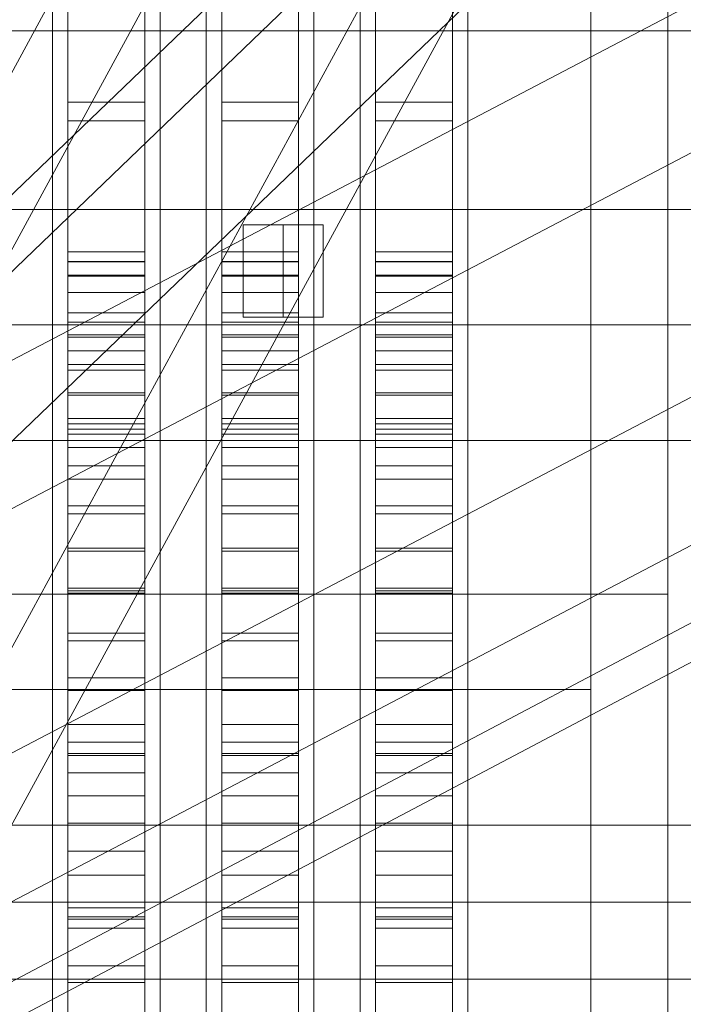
# Model space of a CAD drawing. Header units: millimetres. Extents: x -4738 to 65662, y -68080 to 6847.
# Tile 141 of 256: x -1584 to -1498, y -34353 to -34225. Entities that reach past the tile are written whole.
import ezdxf

# ---------------------------------------------------------------- set-up
doc = ezdxf.new("R2010")
doc.units = ezdxf.units.MM
for name, color, linetype, lineweight in [('COTAS_O', 1, 'Continuous', 0), ('frontal_briquetadora', 7, 'Continuous', 0), ('frontal_C03', 7, 'Continuous', 0), ('frontal_C10', 7, 'Continuous', 0), ('frontal_dosificador', 7, 'Continuous', 0), ('frontal_tolva', 7, 'Continuous', 0)]:
    doc.layers.add(name, color=color, linetype=linetype, lineweight=lineweight)
doc.dimstyles.new('R19_100', dxfattribs={"dimtxt": 250, "dimasz": 150, "dimexe": 150, "dimexo": 80, "dimgap": 100, "dimtad": 1, "dimtih": 1, "dimtoh": 1, "dimdsep": 46, "dimcen": 0.09, "dimadec": 0, "dimazin": 0, "dimtfac": 1, "dimtdec": 4, "dimtofl": 0, "dimtmove": 0, "dimatfit": 3, "dimfxl": 1, "dimtolj": 1, "dimtzin": 0, "dimarcsym": 0})

# ---------------------------------------------------------------- blocks, each defined once
blk = doc.blocks.new('DIM_R30_47')
at = {"layer": 'COTAS_O'}
for p, q in [((-1725, -31700), (-1025, -31700)), ((-1025, -31700), (-1070, -31850)), ((-1025, -34400), (-1025, -31700)), ((-1025, -31700), (-980, -31850)), ((-1025, -34400), (-1070, -34250)), ((-1025, -34400), (-980, -34250)), ((-1725, -34400), (-1025, -34400))]:
    blk.add_line(p, q, dxfattribs=at)
blk.add_text('2700 O', height=250, rotation=90, dxfattribs=at).set_placement((-1125, -33050))
blk = doc.blocks.new('DIM_R30_48')
at = {"layer": 'COTAS_O'}
for p, q in [((-1725, -33700), (-1575, -33655)), ((1725, -33700), (1575, -33655)), ((-1725, -34400), (-1725, -33700)), ((-1725, -33700), (1725, -33700)), ((-1725, -33700), (-1575, -33745)), ((1725, -33700), (1575, -33745)), ((1725, -34400), (1725, -33700))]:
    blk.add_line(p, q, dxfattribs=at)
blk.add_text('3450 O', height=250, dxfattribs=at).set_placement((0, -33600))

msp = doc.modelspace()

# ---------------------------------------------------------------- linework, layer by layer
at = {"layer": 'frontal_briquetadora'}
for p, q in [((-1578, -34255.522), (-1578, -34023.687)), ((-1568, -34255.522), (-1568, -34023.687)), ((-1558, -34255.522), (-1558, -34023.687)), ((-1548, -34255.522), (-1548, -34023.687)), ((-1538, -34255.522), (-1538, -34023.687)), ((-1528, -34255.522), (-1528, -34023.687)), ((-1578, -34263.452), (-1578, -34031.618)), ((-1568, -34263.452), (-1568, -34031.618)), ((-1558, -34263.452), (-1558, -34031.618)), ((-1548, -34263.452), (-1548, -34031.618)), ((-1538, -34263.452), (-1538, -34031.618)), ((-1528, -34263.452), (-1528, -34031.618)), ((-1580, -34232.316), (-1580, -34213.667)), ((-1566, -34232.316), (-1566, -34213.667)), ((-1560, -34232.316), (-1560, -34213.667)), ((-1546, -34232.316), (-1546, -34213.667)), ((-1540, -34232.316), (-1540, -34213.667)), ((-1526, -34232.316), (-1526, -34213.667)), ((-1510, -34232.316), (-1510, -34213.667)), ((-1580, -34233.568), (-1580, -34215.195)), ((-1578, -34215.781), (-1578, -34236.052)), ((-1568, -34215.781), (-1568, -34236.052)), ((-1566, -34233.568), (-1566, -34215.195)), ((-1560, -34233.568), (-1560, -34215.195)), ((-1558, -34215.781), (-1558, -34236.052)), ((-1548, -34215.781), (-1548, -34236.052)), ((-1546, -34233.568), (-1546, -34215.195)), ((-1540, -34233.568), (-1540, -34215.195)), ((-1538, -34215.781), (-1538, -34236.052)), ((-1528, -34215.781), (-1528, -34236.052)), ((-1526, -34233.568), (-1526, -34215.195)), ((-1578, -34218.738), (-1578, -34238.484)), ((-1568, -34218.738), (-1568, -34238.484)), ((-1558, -34218.738), (-1558, -34238.484)), ((-1548, -34218.738), (-1548, -34238.484)), ((-1538, -34218.738), (-1538, -34238.484)), ((-1528, -34218.738), (-1528, -34238.484)), ((-1510, -34229.008), (-1510, -34225.448)), ((-1510, -34236.008), (-1510, -34229.008)), ((-1580, -34251.367), (-1580, -34232.316)), ((-1566, -34251.367), (-1566, -34232.316)), ((-1560, -34251.367), (-1560, -34232.316)), ((-1546, -34251.367), (-1546, -34232.316)), ((-1540, -34251.367), (-1540, -34232.316)), ((-1526, -34251.367), (-1526, -34232.316)), ((-1510, -34251.367), (-1510, -34232.316)), ((-1580, -34252.354), (-1580, -34233.568)), ((-1566, -34252.354), (-1566, -34233.568)), ((-1560, -34252.354), (-1560, -34233.568)), ((-1546, -34252.354), (-1546, -34233.568)), ((-1540, -34252.354), (-1540, -34233.568)), ((-1526, -34252.354), (-1526, -34233.568)), ((-1578, -34236.052), (-1578, -34256.779)), ((-1578, -34236.052), (-1568, -34236.052)), ((-1568, -34236.052), (-1568, -34256.779)), ((-1558, -34236.052), (-1558, -34256.779)), ((-1558, -34236.052), (-1548, -34236.052)), ((-1548, -34236.052), (-1548, -34256.779)), ((-1538, -34236.052), (-1538, -34256.779)), ((-1538, -34236.052), (-1528, -34236.052)), ((-1528, -34236.052), (-1528, -34256.779)), ((-1510, -34246.208), (-1510, -34236.008)), ((-1578, -34238.484), (-1578, -34258.674)), ((-1578, -34238.484), (-1568, -34238.484)), ((-1568, -34238.484), (-1568, -34258.674)), ((-1558, -34238.484), (-1558, -34258.674)), ((-1558, -34238.484), (-1548, -34238.484)), ((-1548, -34238.484), (-1548, -34258.674)), ((-1538, -34238.484), (-1538, -34258.674)), ((-1538, -34238.484), (-1528, -34238.484)), ((-1528, -34238.484), (-1528, -34258.674)), ((-1510, -34259.262), (-1510, -34246.208)), ((-1580, -34270.741), (-1580, -34251.367)), ((-1566, -34270.741), (-1566, -34251.367)), ((-1560, -34270.741), (-1560, -34251.367)), ((-1546, -34270.741), (-1546, -34251.367)), ((-1540, -34270.741), (-1540, -34251.367)), ((-1526, -34270.741), (-1526, -34251.367)), ((-1510, -34270.741), (-1510, -34251.367)), ((-1580, -34271.473), (-1580, -34252.354)), ((-1566, -34271.473), (-1566, -34252.354)), ((-1560, -34271.473), (-1560, -34252.354)), ((-1546, -34271.473), (-1546, -34252.354)), ((-1540, -34271.473), (-1540, -34252.354)), ((-1526, -34271.473), (-1526, -34252.354)), ((-1580, -34256.659), (-1580, -34253.764)), ((-1566, -34256.659), (-1566, -34253.764)), ((-1560, -34256.659), (-1560, -34253.764)), ((-1546, -34256.659), (-1546, -34253.764)), ((-1540, -34256.659), (-1540, -34253.764)), ((-1526, -34256.659), (-1526, -34253.764)), ((-1510, -34256.659), (-1510, -34253.764)), ((-1578, -34256.8), (-1578, -34255.522)), ((-1578, -34255.522), (-1568, -34255.522)), ((-1568, -34256.8), (-1568, -34255.522)), ((-1558, -34256.8), (-1558, -34255.522)), ((-1558, -34255.522), (-1548, -34255.522)), ((-1548, -34256.8), (-1548, -34255.522)), ((-1538, -34256.8), (-1538, -34255.522)), ((-1538, -34255.522), (-1528, -34255.522)), ((-1528, -34256.8), (-1528, -34255.522)), ((-1580, -34262.386), (-1580, -34256.659)), ((-1578, -34256.779), (-1578, -34277.861)), ((-1578, -34256.779), (-1568, -34256.779)), ((-1578, -34258.552), (-1578, -34256.8)), ((-1578, -34256.8), (-1568, -34256.8)), ((-1568, -34256.779), (-1568, -34277.861)), ((-1568, -34258.552), (-1568, -34256.8)), ((-1566, -34262.386), (-1566, -34256.659)), ((-1560, -34262.386), (-1560, -34256.659)), ((-1558, -34256.779), (-1558, -34277.861)), ((-1558, -34256.779), (-1548, -34256.779)), ((-1558, -34258.552), (-1558, -34256.8)), ((-1558, -34256.8), (-1548, -34256.8)), ((-1548, -34256.779), (-1548, -34277.861)), ((-1548, -34258.552), (-1548, -34256.8)), ((-1546, -34262.386), (-1546, -34256.659)), ((-1540, -34262.386), (-1540, -34256.659)), ((-1538, -34256.779), (-1538, -34277.861)), ((-1538, -34256.779), (-1528, -34256.779)), ((-1538, -34258.552), (-1538, -34256.8)), ((-1538, -34256.8), (-1528, -34256.8)), ((-1528, -34256.779), (-1528, -34277.861)), ((-1528, -34258.552), (-1528, -34256.8)), ((-1526, -34262.386), (-1526, -34256.659)), ((-1510, -34262.386), (-1510, -34256.659)), ((-1578, -34260.772), (-1578, -34258.552)), ((-1578, -34258.552), (-1568, -34258.552)), ((-1578, -34258.674), (-1578, -34279.211)), ((-1578, -34258.674), (-1568, -34258.674)), ((-1568, -34260.772), (-1568, -34258.552)), ((-1568, -34258.674), (-1568, -34279.211)), ((-1558, -34260.772), (-1558, -34258.552)), ((-1558, -34258.552), (-1548, -34258.552)), ((-1558, -34258.674), (-1558, -34279.211)), ((-1558, -34258.674), (-1548, -34258.674)), ((-1548, -34260.772), (-1548, -34258.552)), ((-1548, -34258.674), (-1548, -34279.211)), ((-1538, -34260.772), (-1538, -34258.552)), ((-1538, -34258.552), (-1528, -34258.552)), ((-1538, -34258.674), (-1538, -34279.211)), ((-1538, -34258.674), (-1528, -34258.674)), ((-1528, -34260.772), (-1528, -34258.552)), ((-1528, -34258.674), (-1528, -34279.211)), ((-1510, -34274.725), (-1510, -34259.262)), ((-1578, -34263.45), (-1578, -34260.772)), ((-1578, -34260.772), (-1568, -34260.772)), ((-1568, -34263.45), (-1568, -34260.772)), ((-1558, -34263.45), (-1558, -34260.772)), ((-1558, -34260.772), (-1548, -34260.772)), ((-1548, -34263.45), (-1548, -34260.772)), ((-1538, -34263.45), (-1538, -34260.772)), ((-1538, -34260.772), (-1528, -34260.772)), ((-1528, -34263.45), (-1528, -34260.772)), ((-1510, -34266.326), (-1510, -34260.713)), ((-1580, -34270.817), (-1580, -34262.386)), ((-1578, -34266.579), (-1578, -34263.45)), ((-1578, -34263.45), (-1568, -34263.45)), ((-1578, -34264.651), (-1578, -34263.452)), ((-1568, -34266.579), (-1568, -34263.45)), ((-1568, -34264.651), (-1568, -34263.452)), ((-1566, -34270.817), (-1566, -34262.386)), ((-1560, -34270.817), (-1560, -34262.386)), ((-1558, -34266.579), (-1558, -34263.45)), ((-1558, -34263.45), (-1548, -34263.45)), ((-1558, -34264.651), (-1558, -34263.452)), ((-1548, -34266.579), (-1548, -34263.45)), ((-1548, -34264.651), (-1548, -34263.452)), ((-1546, -34270.817), (-1546, -34262.386)), ((-1540, -34270.817), (-1540, -34262.386)), ((-1538, -34266.579), (-1538, -34263.45)), ((-1538, -34263.45), (-1528, -34263.45)), ((-1538, -34264.651), (-1538, -34263.452)), ((-1528, -34266.579), (-1528, -34263.45)), ((-1528, -34264.651), (-1528, -34263.452)), ((-1526, -34270.817), (-1526, -34262.386)), ((-1510, -34270.817), (-1510, -34262.386)), ((-1580, -34267.072), (-1580, -34263.81)), ((-1578, -34266.294), (-1578, -34264.651)), ((-1578, -34264.651), (-1568, -34264.651)), ((-1568, -34266.294), (-1568, -34264.651)), ((-1566, -34267.072), (-1566, -34263.81)), ((-1560, -34267.072), (-1560, -34263.81)), ((-1558, -34266.294), (-1558, -34264.651)), ((-1558, -34264.651), (-1548, -34264.651)), ((-1548, -34266.294), (-1548, -34264.651)), ((-1546, -34267.072), (-1546, -34263.81)), ((-1540, -34267.072), (-1540, -34263.81)), ((-1538, -34266.294), (-1538, -34264.651)), ((-1538, -34264.651), (-1528, -34264.651)), ((-1528, -34266.294), (-1528, -34264.651)), ((-1526, -34267.072), (-1526, -34263.81)), ((-1580, -34273.507), (-1580, -34267.072)), ((-1578, -34268.376), (-1578, -34266.294)), ((-1578, -34266.294), (-1568, -34266.294)), ((-1578, -34270.144), (-1578, -34266.579)), ((-1578, -34266.579), (-1568, -34266.579)), ((-1568, -34268.376), (-1568, -34266.294)), ((-1568, -34270.144), (-1568, -34266.579)), ((-1566, -34273.507), (-1566, -34267.072)), ((-1560, -34273.507), (-1560, -34267.072)), ((-1558, -34268.376), (-1558, -34266.294)), ((-1558, -34266.294), (-1548, -34266.294)), ((-1558, -34270.144), (-1558, -34266.579)), ((-1558, -34266.579), (-1548, -34266.579)), ((-1548, -34268.376), (-1548, -34266.294)), ((-1548, -34270.144), (-1548, -34266.579)), ((-1546, -34273.507), (-1546, -34267.072)), ((-1540, -34273.507), (-1540, -34267.072)), ((-1538, -34268.376), (-1538, -34266.294)), ((-1538, -34266.294), (-1528, -34266.294)), ((-1538, -34270.144), (-1538, -34266.579)), ((-1538, -34266.579), (-1528, -34266.579)), ((-1528, -34268.376), (-1528, -34266.294)), ((-1528, -34270.144), (-1528, -34266.579)), ((-1526, -34273.507), (-1526, -34267.072)), ((-1510, -34277.098), (-1510, -34266.326)), ((-1578, -34270.889), (-1578, -34268.376)), ((-1578, -34268.376), (-1568, -34268.376)), ((-1568, -34270.889), (-1568, -34268.376)), ((-1558, -34270.889), (-1558, -34268.376)), ((-1558, -34268.376), (-1548, -34268.376)), ((-1548, -34270.889), (-1548, -34268.376)), ((-1538, -34270.889), (-1538, -34268.376)), ((-1538, -34268.376), (-1528, -34268.376)), ((-1528, -34270.889), (-1528, -34268.376)), ((-1580, -34290.358), (-1580, -34270.741)), ((-1580, -34281.762), (-1580, -34270.817)), ((-1578, -34274.134), (-1578, -34270.144)), ((-1578, -34270.144), (-1568, -34270.144)), ((-1578, -34273.823), (-1578, -34270.889)), ((-1578, -34270.889), (-1568, -34270.889)), ((-1568, -34274.134), (-1568, -34270.144)), ((-1568, -34273.823), (-1568, -34270.889)), ((-1566, -34290.358), (-1566, -34270.741)), ((-1566, -34281.762), (-1566, -34270.817)), ((-1560, -34290.358), (-1560, -34270.741)), ((-1560, -34281.762), (-1560, -34270.817)), ((-1558, -34274.134), (-1558, -34270.144)), ((-1558, -34270.144), (-1548, -34270.144)), ((-1558, -34273.823), (-1558, -34270.889)), ((-1558, -34270.889), (-1548, -34270.889)), ((-1548, -34274.134), (-1548, -34270.144)), ((-1548, -34273.823), (-1548, -34270.889)), ((-1546, -34290.358), (-1546, -34270.741)), ((-1546, -34281.762), (-1546, -34270.817)), ((-1540, -34290.358), (-1540, -34270.741)), ((-1540, -34281.762), (-1540, -34270.817)), ((-1538, -34274.134), (-1538, -34270.144)), ((-1538, -34270.144), (-1528, -34270.144)), ((-1538, -34273.823), (-1538, -34270.889)), ((-1538, -34270.889), (-1528, -34270.889)), ((-1528, -34274.134), (-1528, -34270.144)), ((-1528, -34273.823), (-1528, -34270.889)), ((-1526, -34290.358), (-1526, -34270.741)), ((-1526, -34281.762), (-1526, -34270.817)), ((-1510, -34290.358), (-1510, -34270.741)), ((-1510, -34281.762), (-1510, -34270.817)), ((-1580, -34290.842), (-1580, -34271.473)), ((-1566, -34290.842), (-1566, -34271.473)), ((-1560, -34290.842), (-1560, -34271.473)), ((-1546, -34290.842), (-1546, -34271.473)), ((-1540, -34290.842), (-1540, -34271.473)), ((-1526, -34290.842), (-1526, -34271.473)), ((-1580, -34282.94), (-1580, -34273.507)), ((-1566, -34282.94), (-1566, -34273.507)), ((-1560, -34282.94), (-1560, -34273.507)), ((-1546, -34282.94), (-1546, -34273.507)), ((-1540, -34282.94), (-1540, -34273.507)), ((-1526, -34282.94), (-1526, -34273.507)), ((-1578, -34277.168), (-1578, -34273.823)), ((-1578, -34273.823), (-1568, -34273.823)), ((-1578, -34278.533), (-1578, -34274.134)), ((-1578, -34274.134), (-1568, -34274.134)), ((-1568, -34277.168), (-1568, -34273.823)), ((-1568, -34278.533), (-1568, -34274.134)), ((-1558, -34277.168), (-1558, -34273.823)), ((-1558, -34273.823), (-1548, -34273.823)), ((-1558, -34278.533), (-1558, -34274.134)), ((-1558, -34274.134), (-1548, -34274.134)), ((-1548, -34277.168), (-1548, -34273.823)), ((-1548, -34278.533), (-1548, -34274.134)), ((-1538, -34277.168), (-1538, -34273.823)), ((-1538, -34273.823), (-1528, -34273.823)), ((-1538, -34278.533), (-1538, -34274.134)), ((-1538, -34274.134), (-1528, -34274.134)), ((-1528, -34277.168), (-1528, -34273.823)), ((-1528, -34278.533), (-1528, -34274.134)), ((-1510, -34292.07), (-1510, -34274.725)), ((-1578, -34280.91), (-1578, -34277.168)), ((-1578, -34277.168), (-1568, -34277.168)), ((-1568, -34280.91), (-1568, -34277.168)), ((-1558, -34280.91), (-1558, -34277.168)), ((-1558, -34277.168), (-1548, -34277.168)), ((-1548, -34280.91), (-1548, -34277.168)), ((-1538, -34280.91), (-1538, -34277.168)), ((-1538, -34277.168), (-1528, -34277.168)), ((-1528, -34280.91), (-1528, -34277.168)), ((-1510, -34292.155), (-1510, -34277.098)), ((-1578, -34277.861), (-1578, -34299.197)), ((-1578, -34277.861), (-1568, -34277.861)), ((-1578, -34283.325), (-1578, -34278.533)), ((-1578, -34278.533), (-1568, -34278.533)), ((-1568, -34277.861), (-1568, -34299.197)), ((-1568, -34283.325), (-1568, -34278.533)), ((-1558, -34277.861), (-1558, -34299.197)), ((-1558, -34277.861), (-1548, -34277.861)), ((-1558, -34283.325), (-1558, -34278.533)), ((-1558, -34278.533), (-1548, -34278.533)), ((-1548, -34277.861), (-1548, -34299.197)), ((-1548, -34283.325), (-1548, -34278.533)), ((-1538, -34277.861), (-1538, -34299.197)), ((-1538, -34277.861), (-1528, -34277.861)), ((-1538, -34283.325), (-1538, -34278.533)), ((-1538, -34278.533), (-1528, -34278.533)), ((-1528, -34277.861), (-1528, -34299.197)), ((-1528, -34283.325), (-1528, -34278.533)), ((-1578, -34279.211), (-1578, -34299.994)), ((-1578, -34279.211), (-1568, -34279.211)), ((-1568, -34279.211), (-1568, -34299.994)), ((-1558, -34279.211), (-1558, -34299.994)), ((-1558, -34279.211), (-1548, -34279.211)), ((-1548, -34279.211), (-1548, -34299.994)), ((-1538, -34279.211), (-1538, -34299.994)), ((-1538, -34279.211), (-1528, -34279.211)), ((-1528, -34279.211), (-1528, -34299.994)), ((-1578, -34285.036), (-1578, -34280.91)), ((-1578, -34280.91), (-1568, -34280.91)), ((-1568, -34285.036), (-1568, -34280.91)), ((-1558, -34285.036), (-1558, -34280.91)), ((-1558, -34280.91), (-1548, -34280.91)), ((-1548, -34285.036), (-1548, -34280.91)), ((-1538, -34285.036), (-1538, -34280.91)), ((-1538, -34280.91), (-1528, -34280.91)), ((-1528, -34285.036), (-1528, -34280.91)), ((-1580, -34294.978), (-1580, -34281.762)), ((-1566, -34294.978), (-1566, -34281.762)), ((-1560, -34294.978), (-1560, -34281.762)), ((-1546, -34294.978), (-1546, -34281.762)), ((-1540, -34294.978), (-1540, -34281.762)), ((-1526, -34294.978), (-1526, -34281.762)), ((-1510, -34294.978), (-1510, -34281.762)), ((-1580, -34295.113), (-1580, -34282.94)), ((-1578, -34288.491), (-1578, -34283.325)), ((-1578, -34283.325), (-1568, -34283.325)), ((-1568, -34288.491), (-1568, -34283.325)), ((-1566, -34295.113), (-1566, -34282.94)), ((-1560, -34295.113), (-1560, -34282.94)), ((-1558, -34288.491), (-1558, -34283.325)), ((-1558, -34283.325), (-1548, -34283.325)), ((-1548, -34288.491), (-1548, -34283.325)), ((-1546, -34295.113), (-1546, -34282.94)), ((-1540, -34295.113), (-1540, -34282.94)), ((-1538, -34288.491), (-1538, -34283.325)), ((-1538, -34283.325), (-1528, -34283.325)), ((-1528, -34288.491), (-1528, -34283.325)), ((-1526, -34295.113), (-1526, -34282.94)), ((-1578, -34289.531), (-1578, -34285.036)), ((-1578, -34285.036), (-1568, -34285.036)), ((-1568, -34289.531), (-1568, -34285.036)), ((-1558, -34289.531), (-1558, -34285.036)), ((-1558, -34285.036), (-1548, -34285.036)), ((-1548, -34289.531), (-1548, -34285.036)), ((-1538, -34289.531), (-1538, -34285.036)), ((-1538, -34285.036), (-1528, -34285.036)), ((-1528, -34289.531), (-1528, -34285.036)), ((-1578, -34294.013), (-1578, -34288.491)), ((-1578, -34288.491), (-1568, -34288.491)), ((-1568, -34294.013), (-1568, -34288.491)), ((-1558, -34294.013), (-1558, -34288.491)), ((-1558, -34288.491), (-1548, -34288.491)), ((-1548, -34294.013), (-1548, -34288.491)), ((-1538, -34294.013), (-1538, -34288.491)), ((-1538, -34288.491), (-1528, -34288.491)), ((-1528, -34294.013), (-1528, -34288.491)), ((-1580, -34310.138), (-1580, -34290.358)), ((-1578, -34294.377), (-1578, -34289.531)), ((-1578, -34289.531), (-1568, -34289.531)), ((-1568, -34294.377), (-1568, -34289.531)), ((-1566, -34310.138), (-1566, -34290.358)), ((-1560, -34310.138), (-1560, -34290.358)), ((-1558, -34294.377), (-1558, -34289.531)), ((-1558, -34289.531), (-1548, -34289.531)), ((-1548, -34294.377), (-1548, -34289.531)), ((-1546, -34310.138), (-1546, -34290.358)), ((-1540, -34310.138), (-1540, -34290.358)), ((-1538, -34294.377), (-1538, -34289.531)), ((-1538, -34289.531), (-1528, -34289.531)), ((-1528, -34294.377), (-1528, -34289.531)), ((-1526, -34310.138), (-1526, -34290.358)), ((-1510, -34294.404), (-1510, -34289.963)), ((-1510, -34310.138), (-1510, -34290.358)), ((-1580, -34310.379), (-1580, -34290.842)), ((-1566, -34310.379), (-1566, -34290.842)), ((-1560, -34310.379), (-1560, -34290.842)), ((-1546, -34310.379), (-1546, -34290.842)), ((-1540, -34310.379), (-1540, -34290.842)), ((-1526, -34310.379), (-1526, -34290.842)), ((-1510, -34310.706), (-1510, -34292.07)), ((-1510, -34310.279), (-1510, -34292.155)), ((-1578, -34299.87), (-1578, -34294.013)), ((-1578, -34294.013), (-1568, -34294.013)), ((-1568, -34299.87), (-1568, -34294.013)), ((-1558, -34299.87), (-1558, -34294.013)), ((-1558, -34294.013), (-1548, -34294.013)), ((-1548, -34299.87), (-1548, -34294.013)), ((-1538, -34299.87), (-1538, -34294.013)), ((-1538, -34294.013), (-1528, -34294.013)), ((-1528, -34299.87), (-1528, -34294.013)), ((-1580, -34310.168), (-1580, -34294.978)), ((-1580, -34309.694), (-1580, -34295.113)), ((-1578, -34299.557), (-1578, -34294.377)), ((-1578, -34294.377), (-1568, -34294.377)), ((-1568, -34299.557), (-1568, -34294.377)), ((-1566, -34310.168), (-1566, -34294.978)), ((-1566, -34309.694), (-1566, -34295.113)), ((-1560, -34310.168), (-1560, -34294.978)), ((-1560, -34309.694), (-1560, -34295.113)), ((-1558, -34299.557), (-1558, -34294.377)), ((-1558, -34294.377), (-1548, -34294.377)), ((-1548, -34299.557), (-1548, -34294.377)), ((-1546, -34310.168), (-1546, -34294.978)), ((-1546, -34309.694), (-1546, -34295.113)), ((-1540, -34310.168), (-1540, -34294.978)), ((-1540, -34309.694), (-1540, -34295.113)), ((-1538, -34299.557), (-1538, -34294.377)), ((-1538, -34294.377), (-1528, -34294.377)), ((-1528, -34299.557), (-1528, -34294.377)), ((-1526, -34310.168), (-1526, -34294.978)), ((-1526, -34309.694), (-1526, -34295.113)), ((-1510, -34302.407), (-1510, -34294.404)), ((-1510, -34310.168), (-1510, -34294.978)), ((-1578, -34299.197), (-1578, -34320.682)), ((-1578, -34299.197), (-1568, -34299.197)), ((-1568, -34299.197), (-1568, -34320.682)), ((-1558, -34299.197), (-1558, -34320.682)), ((-1558, -34299.197), (-1548, -34299.197)), ((-1548, -34299.197), (-1548, -34320.682)), ((-1538, -34299.197), (-1538, -34320.682)), ((-1538, -34299.197), (-1528, -34299.197)), ((-1528, -34299.197), (-1528, -34320.682)), ((-1578, -34305.05), (-1578, -34299.557)), ((-1578, -34299.557), (-1568, -34299.557)), ((-1578, -34306.039), (-1578, -34299.87)), ((-1578, -34299.87), (-1568, -34299.87)), ((-1578, -34299.994), (-1578, -34320.923)), ((-1578, -34299.994), (-1568, -34299.994)), ((-1568, -34305.05), (-1568, -34299.557)), ((-1568, -34306.039), (-1568, -34299.87)), ((-1568, -34299.994), (-1568, -34320.923)), ((-1558, -34305.05), (-1558, -34299.557)), ((-1558, -34299.557), (-1548, -34299.557)), ((-1558, -34306.039), (-1558, -34299.87)), ((-1558, -34299.87), (-1548, -34299.87)), ((-1558, -34299.994), (-1558, -34320.923)), ((-1558, -34299.994), (-1548, -34299.994)), ((-1548, -34305.05), (-1548, -34299.557)), ((-1548, -34306.039), (-1548, -34299.87)), ((-1548, -34299.994), (-1548, -34320.923)), ((-1538, -34305.05), (-1538, -34299.557)), ((-1538, -34299.557), (-1528, -34299.557)), ((-1538, -34306.039), (-1538, -34299.87)), ((-1538, -34299.87), (-1528, -34299.87)), ((-1538, -34299.994), (-1538, -34320.923)), ((-1538, -34299.994), (-1528, -34299.994)), ((-1528, -34305.05), (-1528, -34299.557)), ((-1528, -34306.039), (-1528, -34299.87)), ((-1528, -34299.994), (-1528, -34320.923)), ((-1510, -34312.386), (-1510, -34302.407)), ((-1578, -34310.837), (-1578, -34305.05)), ((-1578, -34305.05), (-1568, -34305.05)), ((-1568, -34310.837), (-1568, -34305.05)), ((-1558, -34310.837), (-1558, -34305.05)), ((-1558, -34305.05), (-1548, -34305.05)), ((-1548, -34310.837), (-1548, -34305.05)), ((-1538, -34310.837), (-1538, -34305.05)), ((-1538, -34305.05), (-1528, -34305.05)), ((-1528, -34310.837), (-1528, -34305.05)), ((-1578, -34312.499), (-1578, -34306.039)), ((-1578, -34306.039), (-1568, -34306.039)), ((-1568, -34312.499), (-1568, -34306.039)), ((-1558, -34312.499), (-1558, -34306.039)), ((-1558, -34306.039), (-1548, -34306.039)), ((-1548, -34312.499), (-1548, -34306.039)), ((-1538, -34312.499), (-1538, -34306.039)), ((-1538, -34306.039), (-1528, -34306.039)), ((-1528, -34312.499), (-1528, -34306.039)), ((-1580, -34326.286), (-1580, -34309.694)), ((-1580, -34330), (-1580, -34310.138)), ((-1580, -34326.995), (-1580, -34310.168)), ((-1580, -34330), (-1580, -34310.379)), ((-1578, -34316.896), (-1578, -34310.837)), ((-1578, -34310.837), (-1568, -34310.837)), ((-1568, -34316.896), (-1568, -34310.837)), ((-1566, -34326.286), (-1566, -34309.694)), ((-1566, -34330), (-1566, -34310.138)), ((-1566, -34326.995), (-1566, -34310.168)), ((-1566, -34330), (-1566, -34310.379)), ((-1560, -34326.286), (-1560, -34309.694)), ((-1560, -34330), (-1560, -34310.138)), ((-1560, -34326.995), (-1560, -34310.168)), ((-1560, -34330), (-1560, -34310.379)), ((-1558, -34316.896), (-1558, -34310.837)), ((-1558, -34310.837), (-1548, -34310.837)), ((-1548, -34316.896), (-1548, -34310.837)), ((-1546, -34326.286), (-1546, -34309.694)), ((-1546, -34330), (-1546, -34310.138)), ((-1546, -34326.995), (-1546, -34310.168)), ((-1546, -34330), (-1546, -34310.379)), ((-1540, -34326.286), (-1540, -34309.694)), ((-1540, -34330), (-1540, -34310.138)), ((-1540, -34326.995), (-1540, -34310.168)), ((-1540, -34330), (-1540, -34310.379)), ((-1538, -34316.896), (-1538, -34310.837)), ((-1538, -34310.837), (-1528, -34310.837)), ((-1528, -34316.896), (-1528, -34310.837)), ((-1526, -34326.286), (-1526, -34309.694)), ((-1526, -34330), (-1526, -34310.138)), ((-1526, -34326.995), (-1526, -34310.168)), ((-1526, -34330), (-1526, -34310.379)), ((-1510, -34330), (-1510, -34310.138)), ((-1510, -34326.995), (-1510, -34310.168)), ((-1510, -34330), (-1510, -34310.279)), ((-1510, -34330), (-1510, -34310.706)), ((-1660, -34312.386), (-1510, -34312.386)), ((-1578, -34319.224), (-1578, -34312.499)), ((-1578, -34312.499), (-1568, -34312.499)), ((-1568, -34319.224), (-1568, -34312.499)), ((-1558, -34319.224), (-1558, -34312.499)), ((-1558, -34312.499), (-1548, -34312.499)), ((-1548, -34319.224), (-1548, -34312.499)), ((-1538, -34319.224), (-1538, -34312.499)), ((-1538, -34312.499), (-1528, -34312.499)), ((-1528, -34319.224), (-1528, -34312.499)), ((-1510, -34312.386), (-1510, -34322.365)), ((-1578, -34323.204), (-1578, -34316.896)), ((-1578, -34316.896), (-1568, -34316.896)), ((-1568, -34323.204), (-1568, -34316.896)), ((-1558, -34323.204), (-1558, -34316.896)), ((-1558, -34316.896), (-1548, -34316.896)), ((-1548, -34323.204), (-1548, -34316.896)), ((-1538, -34323.204), (-1538, -34316.896)), ((-1538, -34316.896), (-1528, -34316.896)), ((-1528, -34323.204), (-1528, -34316.896)), ((-1578, -34326.189), (-1578, -34319.224)), ((-1578, -34319.224), (-1568, -34319.224)), ((-1568, -34326.189), (-1568, -34319.224)), ((-1558, -34326.189), (-1558, -34319.224)), ((-1558, -34319.224), (-1548, -34319.224)), ((-1548, -34326.189), (-1548, -34319.224)), ((-1538, -34326.189), (-1538, -34319.224)), ((-1538, -34319.224), (-1528, -34319.224)), ((-1528, -34326.189), (-1528, -34319.224)), ((-1578, -34320.682), (-1578, -34342.212)), ((-1578, -34320.682), (-1568, -34320.682)), ((-1578, -34320.923), (-1578, -34341.896)), ((-1578, -34320.923), (-1568, -34320.923)), ((-1568, -34320.682), (-1568, -34342.212)), ((-1568, -34320.923), (-1568, -34341.896)), ((-1558, -34320.682), (-1558, -34342.212)), ((-1558, -34320.682), (-1548, -34320.682)), ((-1558, -34320.923), (-1558, -34341.896)), ((-1558, -34320.923), (-1548, -34320.923)), ((-1548, -34320.682), (-1548, -34342.212)), ((-1548, -34320.923), (-1548, -34341.896)), ((-1538, -34320.682), (-1538, -34342.212)), ((-1538, -34320.682), (-1528, -34320.682)), ((-1538, -34320.923), (-1538, -34341.896)), ((-1538, -34320.923), (-1528, -34320.923)), ((-1528, -34320.682), (-1528, -34342.212)), ((-1528, -34320.923), (-1528, -34341.896)), ((-1510, -34322.365), (-1510, -34330.368)), ((-1578, -34329.737), (-1578, -34323.204)), ((-1578, -34323.204), (-1568, -34323.204)), ((-1568, -34329.737), (-1568, -34323.204)), ((-1558, -34329.737), (-1558, -34323.204)), ((-1558, -34323.204), (-1548, -34323.204)), ((-1548, -34329.737), (-1548, -34323.204)), ((-1538, -34329.737), (-1538, -34323.204)), ((-1538, -34323.204), (-1528, -34323.204)), ((-1528, -34329.737), (-1528, -34323.204)), ((-1578, -34333.368), (-1578, -34326.189)), ((-1578, -34326.189), (-1568, -34326.189)), ((-1568, -34333.368), (-1568, -34326.189)), ((-1558, -34333.368), (-1558, -34326.189)), ((-1558, -34326.189), (-1548, -34326.189)), ((-1548, -34333.368), (-1548, -34326.189)), ((-1538, -34333.368), (-1538, -34326.189)), ((-1538, -34326.189), (-1528, -34326.189)), ((-1528, -34333.368), (-1528, -34326.189)), ((-1580, -34344.436), (-1580, -34326.286)), ((-1580, -34345.082), (-1580, -34326.995)), ((-1566, -34344.436), (-1566, -34326.286)), ((-1566, -34345.082), (-1566, -34326.995)), ((-1560, -34344.436), (-1560, -34326.286)), ((-1560, -34345.082), (-1560, -34326.995)), ((-1546, -34344.436), (-1546, -34326.286)), ((-1546, -34345.082), (-1546, -34326.995)), ((-1540, -34344.436), (-1540, -34326.286)), ((-1540, -34345.082), (-1540, -34326.995)), ((-1526, -34344.436), (-1526, -34326.286)), ((-1526, -34345.082), (-1526, -34326.995)), ((-1510, -34345.082), (-1510, -34326.995)), ((-1660, -34330), (-1510, -34330)), ((-1580, -34330), (-1586, -34330)), ((-1580, -34330), (-1566, -34330)), ((-1580, -34330), (-1580, -34349.862)), ((-1580, -34330), (-1580, -34349.621)), ((-1578, -34336.471), (-1578, -34329.737)), ((-1578, -34329.737), (-1568, -34329.737)), ((-1568, -34336.471), (-1568, -34329.737)), ((-1560, -34330), (-1566, -34330)), ((-1566, -34330), (-1566, -34349.862)), ((-1566, -34330), (-1566, -34349.621)), ((-1560, -34330), (-1546, -34330)), ((-1560, -34330), (-1560, -34349.862)), ((-1560, -34330), (-1560, -34349.621)), ((-1558, -34336.471), (-1558, -34329.737)), ((-1558, -34329.737), (-1548, -34329.737)), ((-1548, -34336.471), (-1548, -34329.737)), ((-1540, -34330), (-1546, -34330)), ((-1546, -34330), (-1546, -34349.862)), ((-1546, -34330), (-1546, -34349.621)), ((-1540, -34330), (-1526, -34330)), ((-1540, -34330), (-1540, -34349.862)), ((-1540, -34330), (-1540, -34349.621)), ((-1538, -34336.471), (-1538, -34329.737)), ((-1538, -34329.737), (-1528, -34329.737)), ((-1528, -34336.471), (-1528, -34329.737)), ((-1510, -34330), (-1526, -34330)), ((-1526, -34330), (-1526, -34349.862)), ((-1526, -34330), (-1526, -34349.621)), ((-1510, -34330), (-1510, -34349.721)), ((-1490, -34330), (-1510, -34330)), ((-1510, -34330), (-1510, -34349.862)), ((-1510, -34330), (-1510, -34349.294)), ((-1510, -34330.368), (-1510, -34334.809)), ((-1578, -34340.735), (-1578, -34333.368)), ((-1578, -34333.368), (-1568, -34333.368)), ((-1568, -34340.735), (-1568, -34333.368)), ((-1558, -34340.735), (-1558, -34333.368)), ((-1558, -34333.368), (-1548, -34333.368)), ((-1548, -34340.735), (-1548, -34333.368)), ((-1538, -34340.735), (-1538, -34333.368)), ((-1538, -34333.368), (-1528, -34333.368)), ((-1528, -34340.735), (-1528, -34333.368)), ((-1578, -34343.381), (-1578, -34336.471)), ((-1578, -34336.471), (-1568, -34336.471)), ((-1568, -34343.381), (-1568, -34336.471)), ((-1558, -34343.381), (-1558, -34336.471)), ((-1558, -34336.471), (-1548, -34336.471)), ((-1548, -34343.381), (-1548, -34336.471)), ((-1538, -34343.381), (-1538, -34336.471)), ((-1538, -34336.471), (-1528, -34336.471)), ((-1528, -34343.381), (-1528, -34336.471)), ((-1578, -34348.262), (-1578, -34340.735)), ((-1578, -34340.735), (-1568, -34340.735)), ((-1568, -34348.262), (-1568, -34340.735)), ((-1558, -34348.262), (-1558, -34340.735)), ((-1558, -34340.735), (-1548, -34340.735)), ((-1548, -34348.262), (-1548, -34340.735)), ((-1538, -34348.262), (-1538, -34340.735)), ((-1538, -34340.735), (-1528, -34340.735)), ((-1528, -34348.262), (-1528, -34340.735)), ((-1578, -34341.896), (-1578, -34362.811)), ((-1578, -34341.896), (-1568, -34341.896)), ((-1578, -34342.212), (-1578, -34363.683)), ((-1578, -34342.212), (-1568, -34342.212)), ((-1568, -34341.896), (-1568, -34362.811)), ((-1568, -34342.212), (-1568, -34363.683)), ((-1558, -34341.896), (-1558, -34362.811)), ((-1558, -34341.896), (-1548, -34341.896)), ((-1558, -34342.212), (-1558, -34363.683)), ((-1558, -34342.212), (-1548, -34342.212)), ((-1548, -34341.896), (-1548, -34362.811)), ((-1548, -34342.212), (-1548, -34363.683)), ((-1538, -34341.896), (-1538, -34362.811)), ((-1538, -34341.896), (-1528, -34341.896)), ((-1538, -34342.212), (-1538, -34363.683)), ((-1538, -34342.212), (-1528, -34342.212)), ((-1528, -34341.896), (-1528, -34362.811)), ((-1528, -34342.212), (-1528, -34363.683)), ((-1578, -34350.441), (-1578, -34343.381)), ((-1578, -34343.381), (-1568, -34343.381)), ((-1568, -34350.441), (-1568, -34343.381)), ((-1558, -34350.441), (-1558, -34343.381)), ((-1558, -34343.381), (-1548, -34343.381)), ((-1548, -34350.441), (-1548, -34343.381)), ((-1538, -34350.441), (-1538, -34343.381)), ((-1538, -34343.381), (-1528, -34343.381)), ((-1528, -34350.441), (-1528, -34343.381)), ((-1580, -34363.649), (-1580, -34344.436)), ((-1580, -34364.025), (-1580, -34345.082)), ((-1566, -34363.649), (-1566, -34344.436)), ((-1566, -34364.025), (-1566, -34345.082)), ((-1560, -34363.649), (-1560, -34344.436)), ((-1560, -34364.025), (-1560, -34345.082)), ((-1546, -34363.649), (-1546, -34344.436)), ((-1546, -34364.025), (-1546, -34345.082)), ((-1540, -34363.649), (-1540, -34344.436)), ((-1540, -34364.025), (-1540, -34345.082)), ((-1526, -34363.649), (-1526, -34344.436)), ((-1526, -34364.025), (-1526, -34345.082)), ((-1510, -34364.025), (-1510, -34345.082)), ((-1578, -34355.92), (-1578, -34348.262)), ((-1578, -34348.262), (-1568, -34348.262)), ((-1568, -34355.92), (-1568, -34348.262)), ((-1558, -34355.92), (-1558, -34348.262)), ((-1558, -34348.262), (-1548, -34348.262)), ((-1548, -34355.92), (-1548, -34348.262)), ((-1538, -34355.92), (-1538, -34348.262)), ((-1538, -34348.262), (-1528, -34348.262)), ((-1528, -34355.92), (-1528, -34348.262)), ((-1580, -34349.621), (-1580, -34369.158)), ((-1580, -34349.862), (-1580, -34369.642)), ((-1578, -34357.624), (-1578, -34350.441)), ((-1578, -34350.441), (-1568, -34350.441)), ((-1568, -34357.624), (-1568, -34350.441)), ((-1566, -34349.621), (-1566, -34369.158)), ((-1566, -34349.862), (-1566, -34369.642)), ((-1560, -34349.621), (-1560, -34369.158)), ((-1560, -34349.862), (-1560, -34369.642)), ((-1558, -34357.624), (-1558, -34350.441)), ((-1558, -34350.441), (-1548, -34350.441)), ((-1548, -34357.624), (-1548, -34350.441)), ((-1546, -34349.621), (-1546, -34369.158)), ((-1546, -34349.862), (-1546, -34369.642)), ((-1540, -34349.621), (-1540, -34369.158)), ((-1540, -34349.862), (-1540, -34369.642)), ((-1538, -34357.624), (-1538, -34350.441)), ((-1538, -34350.441), (-1528, -34350.441)), ((-1528, -34357.624), (-1528, -34350.441)), ((-1526, -34349.621), (-1526, -34369.158)), ((-1526, -34349.862), (-1526, -34369.642)), ((-1510, -34349.294), (-1510, -34367.93)), ((-1510, -34349.721), (-1510, -34367.845)), ((-1510, -34349.862), (-1510, -34369.642))]:
    msp.add_line(p, q, dxfattribs=at)
at = {"layer": 'frontal_C03'}
for p, q in [((-1500, -34954.179), (-1500, -32259.264)), ((-1500, -32263.162), (-1500, -34958.077)), ((-1500, -35437.51), (-1500, -32742.595)), ((-1500, -32746.492), (-1500, -35441.408))]:
    msp.add_line(p, q, dxfattribs=at)
at = {"layer": 'frontal_C10'}
for p, q in [((-4449.639, -35862.156), (-440.917, -33746.29)), ((-440.523, -33751.187), (-4449.244, -35867.053)), ((-1694.337, -34352.76), (-1249.842, -33926.045)), ((-1713.232, -34380.849), (-1268.737, -33954.133)), ((-1690.22, -34380.849), (-1245.724, -33954.133)), ((-1699.817, -34442.775), (-1460.488, -34002.775)), ((-1447.984, -34002.775), (-1687.313, -34442.775)), ((-1669.703, -34462.106), (-1430.373, -34022.106)), ((-1657.199, -34462.106), (-1417.869, -34022.106)), ((-1264.774, -34101.739), (-1724.153, -34342.312)), ((-1687.333, -34342.312), (-1227.954, -34101.739)), ((-1720.236, -34391.297), (-1260.857, -34150.724)), ((-1683.416, -34391.297), (-1224.037, -34150.724)), ((-1241.208, -34226.801), (-2023.631, -34226.801))]:
    msp.add_line(p, q, dxfattribs=at)
at = {"layer": 'frontal_dosificador'}
for p, q in [((-210, -34250), (-1790, -34250)), ((-1490, -34250), (-1660, -34250)), ((-1550, -34252), (-1555.196, -34252)), ((-1555.196, -34264), (-1555.196, -34252)), ((-1550, -34252), (-1544.804, -34252)), ((-1550, -34252), (-1550, -34264)), ((-1544.804, -34264), (-1544.804, -34252)), ((-1550, -34264), (-1555.196, -34264)), ((-1544.804, -34264), (-1550, -34264)), ((-1490, -34265), (-1660, -34265)), ((-1500, -34265), (-1650, -34265)), ((-1500, -34300), (-1500, -34265)), ((-500, -34280), (-1770, -34280)), ((-1500, -34300), (-1650, -34300)), ((-1500, -34340), (-1500, -34300)), ((-500, -34340), (-1850, -34340)), ((-500, -34340), (-1770, -34340)), ((-1500, -34340), (-1650, -34340))]:
    msp.add_line(p, q, dxfattribs=at)
at = {"layer": 'frontal_tolva'}
msp.add_line((-1821.5, -34350), (1821.5, -34350), dxfattribs=at)

# ---------------------------------------------------------------- dimensions: what is measured, and where the dimension line sits
at = {"layer": 'COTAS_O'}
for p2, distance, picture, middle in [((-1725, -31700), -700, 'DIM_R30_47', (-1025, -33050)), ((1725, -34400), 700, 'DIM_R30_48', (0, -33700))]:
    dim = msp.add_aligned_dim(p1=(-1725, -34400), p2=p2, distance=distance, text='<> O', dimstyle='R19_100', dxfattribs=at)
    dim.commit()
    dim.dimension.update_dxf_attribs({"geometry": picture, "text_midpoint": middle})

doc.saveas('drawing.dxf')
